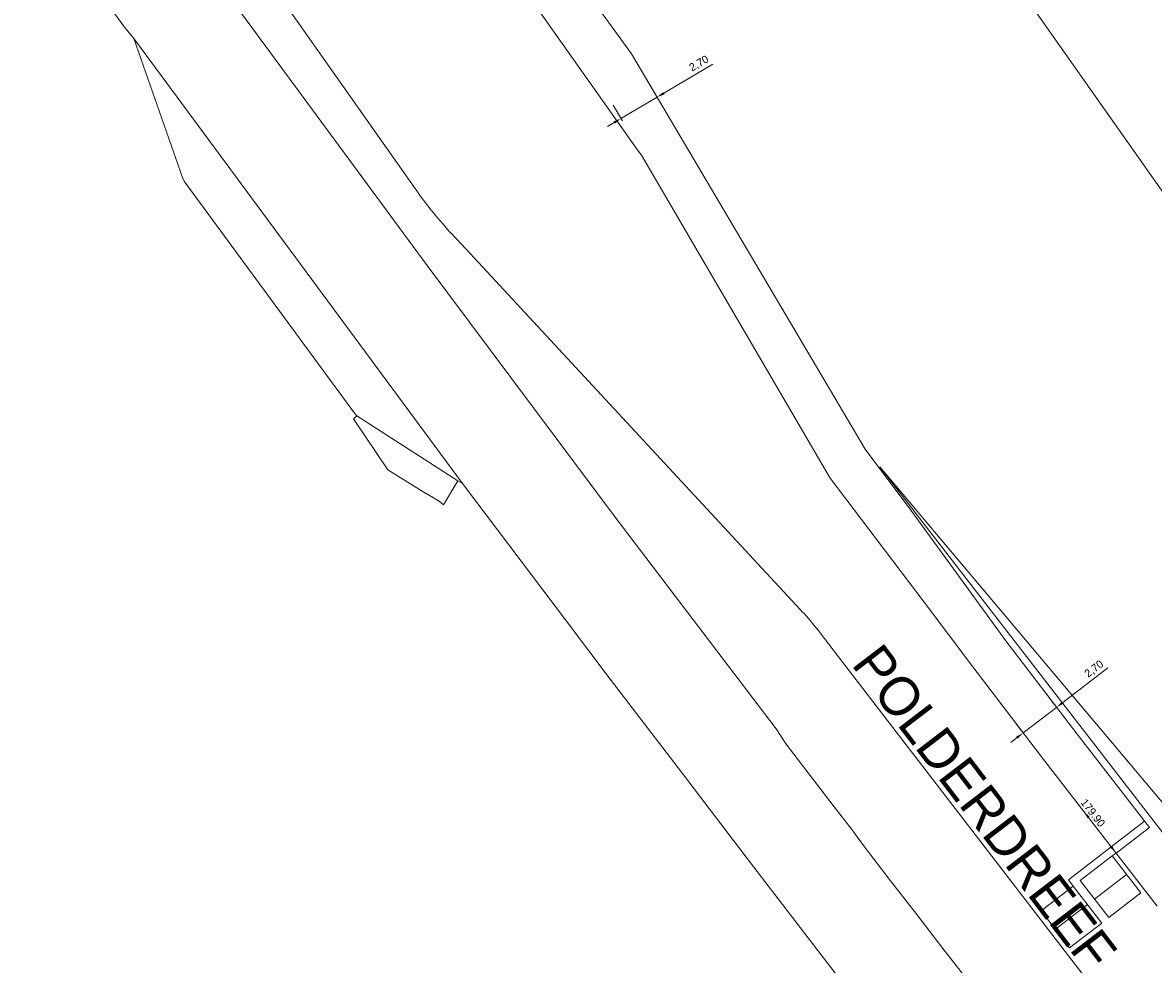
# Model space of a CAD drawing. Header units: metres. Extents: x 145932 to 146586, y 490286 to 490804.
# Tile 13 of 25: x 146320 to 146393, y 490355 to 490415. Entities that reach past the tile are written whole.
import ezdxf

# ---------------------------------------------------------------- set-up
doc = ezdxf.new("R2010")
doc.units = ezdxf.units.M
doc.header["$MEASUREMENT"] = 0
for name, color, linetype, lineweight in [('af-bs-overig', 8, 'Continuous', 18), ('B-WE-IW-VRI_KABEL_DETECTIELUS-G', 13, 'Continuous', 18), ('B-WE-IW-VRI_KABEL_SIGNAALKABEL-G', 93, 'Continuous', 18), ('B-WE-IW-VRI_KABEL_SIGNAALKABEL-M', 93, 'Continuous', 18), ('og-bs-gbkn-verharding', 40, 'Continuous', 9), ('og-bs-straatnaam', 8, 'Continuous', 25)]:
    doc.layers.add(name, color=color, linetype=linetype, lineweight=lineweight)
doc.styles.add('nlcs_iso', font='iso-nlcs.shx')
doc.styles.add('rtw_iso', font='iso-rtw.shx')
doc.dimstyles.new('NLCS-LGL-500-B', dxfattribs={"dimtxt": 0.7, "dimasz": 1, "dimexe": 1, "dimexo": 1, "dimgap": 0.35, "dimtad": 1, "dimzin": 0, "dimtxsty": 'nlcs_iso', "dimcen": 1, "dimdle": 2, "dimclrd": 256, "dimclre": 8, "dimclrt": 256, "dimaunit": 2, "dimadec": 6, "dimazin": 0, "dimtfac": 1, "dimtmove": 0, "dimatfit": 0, "dimfxl": 1, "dimtolj": 1, "dimtzin": 0, "dimlwd": 18, "dimlwe": 18, "dimarcsym": 0})

# ---------------------------------------------------------------- blocks, each defined once
blk = doc.blocks.new('*D42')
at = {"layer": 'B-WE-IW-VRI_KABEL_SIGNAALKABEL-M', "lineweight": 18}
for p, q in [((146386.974, 490371.547), (146389.884, 490373.774)), ((146384.434, 490369.602), (146386.577, 490371.243)), ((146384.037, 490369.299), (146383.64, 490368.995))]:
    blk.add_line(p, q, dxfattribs=at)
at = {"layer": 'B-WE-IW-VRI_KABEL_SIGNAALKABEL-M', "color": 8, "lineweight": 18}
for p, q in [((146386.454, 490371.404), (146385.97, 490372.038)), ((146384.311, 490369.763), (146383.826, 490370.396))]:
    blk.add_line(p, q, dxfattribs=at)
at = {"layer": 'B-WE-IW-VRI_KABEL_SIGNAALKABEL-M'}
for points in [[(146386.924, 490371.614), (146387.025, 490371.481), (146386.577, 490371.243)], [(146383.986, 490369.365), (146384.087, 490369.232), (146384.434, 490369.602)]]:
    blk.add_solid(points, dxfattribs=at)
at = {"layer": 'DEFPOINTS', "color": 0}
for p in [(146386.577, 490371.243), (146387.062, 490370.61), (146384.918, 490368.969)]:
    blk.add_point(p, dxfattribs=at)
at = {"layer": 'B-WE-IW-VRI_KABEL_SIGNAALKABEL-M', "insert": (146389.005, 490373.693), "char_height": 0.5, "attachment_point": 5, "rotation": 37.43305, "style": 'nlcs_iso'}
blk.add_mtext('\\A1;2,70', dxfattribs=at)
blk = doc.blocks.new('*D43')
at = {"layer": 'B-WE-IW-VRI_KABEL_SIGNAALKABEL-M', "lineweight": 18}
for p, q in [((146361.341, 490410.69), (146364.495, 490412.554)), ((146358.586, 490409.062), (146360.911, 490410.436)), ((146358.156, 490408.808), (146357.725, 490408.553))]:
    blk.add_line(p, q, dxfattribs=at)
at = {"layer": 'B-WE-IW-VRI_KABEL_SIGNAALKABEL-M', "color": 8, "lineweight": 18}
for p, q in [((146361.005, 490410.277), (146360.402, 490411.297)), ((146358.68, 490408.903), (146358.078, 490409.923))]:
    blk.add_line(p, q, dxfattribs=at)
at = {"layer": 'B-WE-IW-VRI_KABEL_SIGNAALKABEL-M'}
for points in [[(146361.299, 490410.762), (146361.384, 490410.618), (146360.911, 490410.436)], [(146358.114, 490408.879), (146358.198, 490408.736), (146358.586, 490409.062)]]:
    blk.add_solid(points, dxfattribs=at)
at = {"layer": 'DEFPOINTS', "color": 0}
for p in [(146360.911, 490410.436), (146361.514, 490409.416), (146359.189, 490408.042)]:
    blk.add_point(p, dxfattribs=at)
at = {"layer": 'B-WE-IW-VRI_KABEL_SIGNAALKABEL-M', "insert": (146363.613, 490412.579), "char_height": 0.5, "attachment_point": 5, "rotation": 30.58646, "style": 'nlcs_iso'}
blk.add_mtext('\\A1;2,70', dxfattribs=at)
blk = doc.blocks.new('*D112')
at = {"layer": 'B-WE-IW-VRI_KABEL_SIGNAALKABEL-M', "color": 8, "lineweight": 18}
for p, q in [((146389.114, 490365.179), (146389.114, 490365.179)), ((146391.192, 490362.497), (146391.192, 490362.497))]:
    blk.add_line(p, q, dxfattribs=at)
at = {"layer": 'B-WE-IW-VRI_KABEL_SIGNAALKABEL-M', "lineweight": 18}
blk.add_line((146390.095, 490362.28), (146388.63, 490364.172), dxfattribs=at)
at = {"layer": 'B-WE-IW-VRI_KABEL_SIGNAALKABEL-M'}
for points in [[(146388.695, 490364.223), (146388.564, 490364.121), (146388.323, 490364.567)], [(146390.161, 490362.331), (146390.029, 490362.229), (146390.401, 490361.885)]]:
    blk.add_solid(points, dxfattribs=at)
at = {"layer": 'DEFPOINTS', "color": 0}
for p in [(146388.323, 490364.567), (146388.323, 490364.567), (146390.401, 490361.885)]:
    blk.add_point(p, dxfattribs=at)
at = {"layer": 'B-WE-IW-VRI_KABEL_SIGNAALKABEL-M', "insert": (146388.916, 490364.466), "char_height": 0.5, "attachment_point": 5, "rotation": 307.76415, "style": 'nlcs_iso'}
blk.add_mtext('\\A1;179.90', dxfattribs=at)

msp = doc.modelspace()

# ---------------------------------------------------------------- linework, layer by layer
at = {"layer": 'af-bs-overig'}
msp.add_line((146375.218, 490386.697), (146427.403, 490324.729), dxfattribs=at)
msp.add_lwpolyline([(146425.986, 490321.068), (146375.218, 490386.697)], dxfattribs=at)
at = {"layer": 'B-WE-IW-VRI_KABEL_DETECTIELUS-G'}
for points in [[(146387.649, 490359.764), (146387.344, 490360.16), (146390.094, 490362.28)], [(146390.401, 490361.885), (146390.16, 490361.699)]]:
    msp.add_lwpolyline(points, dxfattribs=at)
for points in [[(146389.928, 490357.736), (146391.989, 490359.321), (146390.16, 490361.699), (146388.099, 490360.114)], [(146387.418, 490355.8), (146389.479, 490357.385), (146387.65, 490359.763), (146385.589, 490358.179)]]:
    msp.add_lwpolyline(points, close=True, dxfattribs=at)
at = {"layer": 'B-WE-IW-VRI_KABEL_DETECTIELUS-G', "flags": 128}
for points in [[(146389.013, 490358.925), (146391.074, 490360.51)], [(146386.503, 490356.989), (146388.565, 490358.574)]]:
    msp.add_lwpolyline(points, dxfattribs=at)
at = {"layer": 'B-WE-IW-VRI_KABEL_SIGNAALKABEL-G', "ltscale": 0.1, "flags": 128}
msp.add_lwpolyline([(146286.423, 490532.798), (146293.865, 490522.29, 0.361347), (146292.666, 490506.853), (146293.265, 490506.154), (146308.455, 490484.562), (146312.551, 490478.564), (146315.76, 490474.005), (146340.022, 490439.691), (146359.263, 490413.224), (146374.271, 490387.832), (146377.219, 490383.909), (146383.313, 490375.508), (146387.902, 490369.513), (146392.541, 490363.534), (146390.401, 490361.885)], format="xyb", dxfattribs=at)
msp.add_lwpolyline([(146390.094, 490362.28), (146392.234, 490363.929)], dxfattribs=at)
at = {"layer": 'og-bs-gbkn-verharding'}
for p, q in [((146422.428, 490363.097), (146369.9, 490437.717)), ((146326.688, 490414.927), (146321.159, 490422.582)), ((146326.688, 490414.927), (146327.29, 490414.2)), ((146327.29, 490414.2), (146348.4, 490385.62)), ((146348.346, 490400.988), (146370.1, 490377.532)), ((146341.61, 490389.96), (146348.11, 490385.8)), ((146348.11, 490385.8), (146348.4, 490385.62)), ((146348.4, 490385.62), (146355.15, 490376.69)), ((146368.552, 490369.862), (146358.28, 490383.379)), ((146371.67, 490375.663), (146372.838, 490374.131))]:
    msp.add_line(p, q, dxfattribs=at)
for points in [[(146282.258, 490493.969), (146305.409, 490461.19), (146345.15, 490404.858)], [(146358.28, 490383.379), (146346.127, 490399.628), (146331.628, 490419.317), (146312.41, 490446.11), (146307.792, 490452.612), (146294.505, 490471.424)], [(146339.314, 490435.781), (146359.632, 490407.067), (146359.899, 490406.703), (146372.019, 490385.956)], [(146327.29, 490414.2), (146330.42, 490405.21), (146330.55, 490404.98), (146341.47, 490390.14), (146341.61, 490389.96)], [(146345.15, 490404.858), (146345.281, 490404.667), (146345.414, 490404.477), (146345.548, 490404.288), (146345.684, 490404.1), (146345.822, 490403.914), (146345.961, 490403.729), (146346.102, 490403.544), (146346.244, 490403.362), (146346.388, 490403.18), (146346.533, 490403), (146346.68, 490402.82), (146346.829, 490402.643), (146346.979, 490402.466), (146347.131, 490402.291), (146347.284, 490402.117), (146347.438, 490401.944), (146347.595, 490401.773), (146347.752, 490401.603), (146347.911, 490401.434), (146348.072, 490401.267), (146348.234, 490401.101), (146348.346, 490400.988)], [(146341.61, 490389.96), (146341.4, 490389.77), (146343.61, 490386.5)], [(146343.61, 490386.5), (146345.92, 490385.07), (146346.9, 490384.49), (146347.19, 490384.26), (146348.11, 490385.8)], [(146372.019, 490385.956), (146378.062, 490377.996), (146381.19, 490373.84), (146385.82, 490367.79), (146393.05, 490358.47)], [(146370.1, 490377.532), (146370.237, 490377.386), (146370.373, 490377.239), (146370.507, 490377.091), (146370.64, 490376.941), (146370.771, 490376.79), (146370.9, 490376.637), (146371.028, 490376.483), (146371.155, 490376.328), (146371.28, 490376.172), (146371.403, 490376.015), (146371.525, 490375.856), (146371.646, 490375.696), (146371.67, 490375.663)], [(146355.15, 490376.69), (146357.83, 490373.14), (146362.53, 490366.99), (146366.91, 490361.25), (146373.01, 490353.32), (146378.78, 490345.83)], [(146422.685, 490313.369), (146422.676, 490313.38), (146410.194, 490328.855), (146402.738, 490335.464), (146401.427, 490336.992), (146372.838, 490374.131)], [(146375.079, 490361.199), (146374.245, 490362.293), (146373.412, 490363.387), (146372.292, 490364.849), (146370.749, 490366.864), (146369.208, 490368.881), (146368.552, 490369.862)], [(146416.417, 490308.566), (146385.963, 490347.233), (146385.215, 490348.175), (146384.362, 490349.254), (146383.51, 490350.334), (146382.66, 490351.415), (146381.811, 490352.497), (146380.964, 490353.581), (146380.119, 490354.665), (146379.275, 490355.751), (146378.433, 490356.838), (146377.592, 490357.927), (146376.753, 490359.017), (146375.915, 490360.107), (146375.079, 490361.199)]]:
    msp.add_lwpolyline(points, dxfattribs=at)

# ---------------------------------------------------------------- texts
at = {"layer": 'og-bs-straatnaam', "style": 'rtw_iso'}
msp.add_text('POLDERDREEF', height=2.5, rotation=307.44582, dxfattribs=at).set_placement((146373.34, 490374))

# ---------------------------------------------------------------- dimensions: what is measured, and where the dimension line sits
at = {"layer": 'B-WE-IW-VRI_KABEL_SIGNAALKABEL-M'}
for base, p1, p2, angle, picture, middle in [((146360.911, 490410.436), (146359.189, 490408.042), (146361.514, 490409.416), 30.58646, '*D43', (146363.852, 490412.174)), ((146386.577, 490371.243), (146384.918, 490368.969), (146387.062, 490370.61), 37.43305, '*D42', (146389.291, 490373.32))]:
    dim = msp.add_linear_dim(base=base, p1=p1, p2=p2, angle=angle, dimstyle='NLCS-LGL-500-B', override={"dimtxt": 0.5, "dimasz": 0.5, "dimgap": 0.15}, dxfattribs=at)
    dim.commit()
    dim.dimension.update_dxf_attribs({"geometry": picture, "text_midpoint": middle, "dimtype": 161})
dim = msp.add_linear_dim(base=(146388.323, 490364.567), p1=(146390.401, 490361.885), p2=(146388.323, 490364.567), angle=127.76415, text='179.90', dimstyle='NLCS-LGL-500-B', override={"dimtxt": 0.5, "dimasz": 0.5, "dimgap": 0.15}, dxfattribs=at)
dim.commit()
dim.dimension.update_dxf_attribs({"geometry": '*D112', "text_midpoint": (146388.594, 490364.217), "dimtype": 161})

doc.saveas('drawing.dxf')
